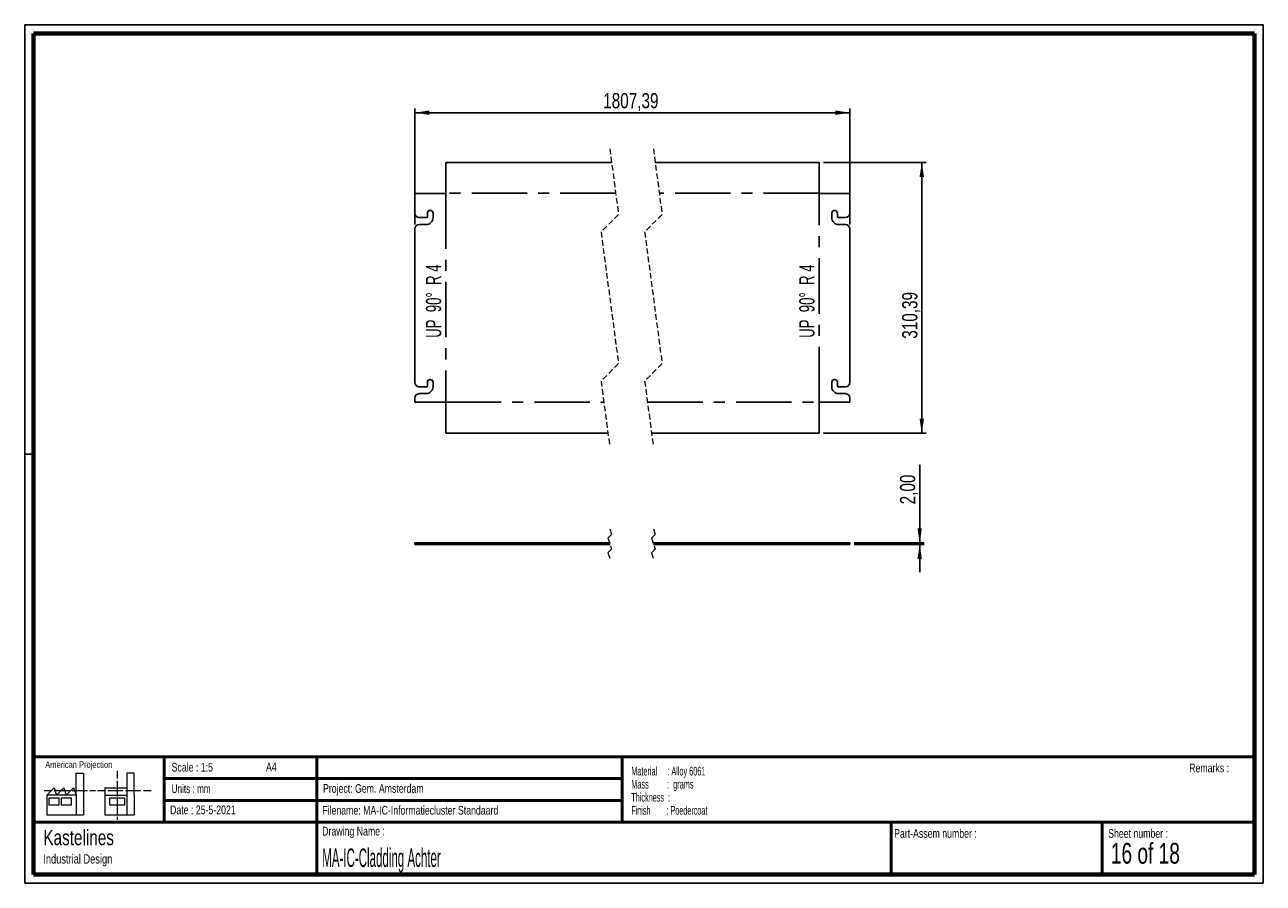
# Paper-space layout 'Sheet7(3)(2)' of a CAD drawing. Header units: millimetres. Extents: x 7 to 291, y 7 to 204.
import ezdxf

# ---------------------------------------------------------------- set-up
doc = ezdxf.new("R2010")
doc.units = ezdxf.units.MM
doc.linetypes.add('CENTERX2', pattern=[20.32, 12.7, -2.54, 2.54, -2.54])
doc.linetypes.add('HIDDEN', pattern=[1.905, 1.27, -0.635])
for name, color, linetype in [('BORDERS', 7, 'Continuous'), ('DRAWING', 7, 'Continuous'), ('TEXT_SHEET_FORMAT', 7, 'Continuous')]:
    doc.layers.add(name, color=color, linetype=linetype)
doc.styles.add('SLDTEXTSTYLE0', font='TXT', dxfattribs={"width": 0.7})
doc.styles.add('SLDTEXTSTYLE1', font='TXT', dxfattribs={"width": 0.75})
doc.styles.add('SLDTEXTSTYLE11', font='TXT', dxfattribs={"width": 0.568654})
doc.styles.add('SLDTEXTSTYLE12', font='TXT', dxfattribs={"width": 0.645833})
doc.styles.add('SLDTEXTSTYLE4', font='TXT', dxfattribs={"width": 0.55})
doc.styles.add('SLDTEXTSTYLE5', font='TXT', dxfattribs={"width": 0.605})
doc.styles.add('SLDTEXTSTYLE7', font='TXT', dxfattribs={"width": 0.467045})
doc.styles.add('SLDTEXTSTYLE9', font='TXT', dxfattribs={"width": 0.6875})
doc.dimstyles.new('SLDDIMSTYLE14', dxfattribs={"dimtxt": 3.5, "dimasz": 3.302, "dimexe": 0, "dimexo": 0.0625, "dimgap": 0.875, "dimtad": 1, "dimlfac": 5, "dimrnd": 1e-09, "dimzin": 12, "dimdsep": 46, "dimtxsty": 'SLDTEXTSTYLE1', "dimsah": 1, "dimcen": 0.09, "dimadec": 0, "dimazin": 3, "dimtfac": 1, "dimtmove": 0, "dimatfit": 0, "dimfxl": 1, "dimfrac": 2, "dimtolj": 1, "dimtzin": 12, "dimarcsym": 0})
doc.dimstyles.new('SLDDIMSTYLE15', dxfattribs={"dimtxt": 3.5, "dimasz": 3.302, "dimexe": 0, "dimexo": 0.0625, "dimgap": 0.875, "dimtad": 1, "dimlfac": 5, "dimrnd": 1e-09, "dimzin": 12, "dimdsep": 46, "dimtxsty": 'SLDTEXTSTYLE1', "dimsah": 1, "dimcen": 0.09, "dimadec": 0, "dimazin": 3, "dimtfac": 1, "dimtofl": 0, "dimtmove": 0, "dimatfit": 3, "dimfxl": 1, "dimfrac": 2, "dimtolj": 1, "dimtzin": 12, "dimarcsym": 0})

# ---------------------------------------------------------------- blocks, each defined once
blk = doc.blocks.new('SW_NOTE_0_60')
at = {"layer": 'TEXT_SHEET_FORMAT', "color": 0, "char_height": 2, "attachment_point": 1}
for s, insert, style in [('Material     : Alloy 6061', (0, 2.58), 'SLDTEXTSTYLE5'), ('Mass         :  grams', (0, -0.42), 'SLDTEXTSTYLE4'), ('Thickness  :', (0, -3.42), 'SLDTEXTSTYLE5'), ('Finish        : Poedercoat', (0, -6.42), 'SLDTEXTSTYLE11')]:
    blk.add_mtext(s, dxfattribs=dict(at, insert=insert, style=style))
blk = doc.blocks.new('SW_NOTE_0_61')
at = {"layer": 'DRAWING', "color": 0, "attachment_point": 1, "style": 'SLDTEXTSTYLE1'}
for s, insert, char_height in [('Kastelines', (0, 4.51), 3.5), ('Industrial Design', (0, -1.09), 2.1167)]:
    blk.add_mtext(s, dxfattribs=dict(at, insert=insert, char_height=char_height))
blk = doc.blocks.new('_D_156')
at = {"layer": 'DRAWING', "color": 7}
for p, q in [((96.04, 157.93), (96.04, 184.6)), ((195.79, 157.93), (195.79, 184.6)), ((96.04, 183.6), (195.79, 183.6))]:
    blk.add_line(p, q, dxfattribs=at)
for points in [[(96.04, 183.6), (99.34, 183.09), (99.34, 184.11)], [(195.79, 183.6), (192.48, 184.11), (192.48, 183.09)]]:
    blk.add_solid(points, dxfattribs=at)
at = {"layer": 'DRAWING', "color": 7, "insert": (139.21, 188.11), "char_height": 3.5, "attachment_point": 1, "style": 'SLDTEXTSTYLE1'}
blk.add_mtext('1807,39', dxfattribs=at)
blk = doc.blocks.new('_D_157')
at = {"layer": 'DRAWING', "color": 7}
for p, q in [((189.71, 172.17), (213.27, 172.17)), ((212.27, 172.17), (212.27, 110.09)), ((189.71, 110.09), (213.27, 110.09))]:
    blk.add_line(p, q, dxfattribs=at)
for points in [[(212.27, 172.17), (211.76, 168.87), (212.78, 168.87)], [(212.27, 110.09), (212.78, 113.39), (211.76, 113.39)]]:
    blk.add_solid(points, dxfattribs=at)
at = {"layer": 'DRAWING', "color": 7, "insert": (207.76, 131.73), "char_height": 3.5, "attachment_point": 1, "rotation": 90, "style": 'SLDTEXTSTYLE1'}
blk.add_mtext('310,39', dxfattribs=at)
blk = doc.blocks.new('_D_158')
at = {"layer": 'DRAWING', "color": 7}
for p, q in [((211.79, 84.92), (211.79, 102.78)), ((196.79, 84.92), (212.79, 84.92)), ((196.79, 84.52), (212.79, 84.52)), ((211.79, 84.52), (211.79, 84.92)), ((211.79, 84.52), (211.79, 78.17))]:
    blk.add_line(p, q, dxfattribs=at)
for points in [[(211.79, 84.92), (212.29, 88.23), (211.28, 88.23)], [(211.79, 84.52), (211.28, 81.22), (212.29, 81.22)]]:
    blk.add_solid(points, dxfattribs=at)
at = {"layer": 'DRAWING', "color": 7, "insert": (207.27, 93.73), "char_height": 3.5, "attachment_point": 1, "rotation": 90, "style": 'SLDTEXTSTYLE1'}
blk.add_mtext('2,00', dxfattribs=at)

psp = doc.layouts.new('Sheet7(3)(2)')

# ---------------------------------------------------------------- linework, layer by layer
at = {"color": 7, "linetype": 'HIDDEN', "lineweight": 18}
for p, q in [((140.7183, 175.3445), (142.7183, 160.2373)), ((150.7183, 175.3445), (152.7183, 160.2373)), ((142.7183, 160.2373), (138.7183, 156.2373)), ((152.7183, 160.2373), (148.7183, 156.2373)), ((138.7183, 156.2373), (142.7183, 126.0229)), ((148.7183, 156.2373), (152.7183, 126.0229)), ((142.7183, 126.0229), (138.7183, 122.0229)), ((152.7183, 126.0229), (148.7183, 122.0229)), ((138.7183, 122.0229), (140.7183, 106.9157)), ((148.7183, 122.0229), (150.7183, 106.9157)), ((140.7183, 88.0987), (141.1402, 86.8331)), ((150.7183, 88.0987), (151.1402, 86.8331)), ((141.1402, 86.8331), (140.2964, 85.9893)), ((140.2964, 85.9893), (141.1402, 83.4581)), ((151.1402, 86.8331), (150.2964, 85.9893)), ((150.2964, 85.9893), (151.1402, 83.4581)), ((141.1402, 83.4581), (140.2964, 82.6143)), ((140.2964, 82.6143), (140.7183, 81.3487)), ((151.1402, 83.4581), (150.2964, 82.6143)), ((150.2964, 82.6143), (150.7183, 81.3487))]:
    psp.add_line(p, q, dxfattribs=at)
at = {"color": 7, "linetype": 'Continuous', "lineweight": 25}
for p, q in [((103.1169, 165.0948), (103.1169, 172.1695)), ((141.1386, 172.1695), (103.1169, 172.1695)), ((188.7108, 172.1695), (151.1386, 172.1695)), ((188.7108, 172.1695), (188.7108, 165.0948)), ((96.0421, 165.0948), (96.0421, 160.5301)), ((96.0421, 165.0948), (103.1169, 165.0948)), ((188.7108, 165.0948), (195.7855, 165.0948)), ((195.7855, 160.5301), (195.7855, 165.0948)), ((97.0421, 159.5301), (98.6921, 159.5301)), ((98.8921, 159.7301), (98.8921, 160.5301)), ((100.1921, 160.5301), (100.1921, 159.5301)), ((191.6355, 159.5301), (191.6355, 160.5301)), ((192.9355, 160.5301), (192.9355, 159.7301)), ((193.1355, 159.5301), (194.7855, 159.5301)), ((96.0421, 156.9301), (96.0421, 121.7301)), ((98.5921, 157.9301), (97.0421, 157.9301)), ((194.7855, 157.9301), (193.2355, 157.9301)), ((195.7855, 121.7301), (195.7855, 156.9301)), ((97.0421, 120.7301), (98.6921, 120.7301)), ((98.8921, 120.9301), (98.8921, 121.7301)), ((100.1921, 121.7301), (100.1921, 120.7301)), ((191.6355, 120.7301), (191.6355, 121.7301)), ((192.9355, 121.7301), (192.9355, 120.9301)), ((193.1355, 120.7301), (194.7855, 120.7301)), ((96.0421, 118.1301), (96.0421, 117.1655)), ((103.1169, 117.1655), (96.0421, 117.1655)), ((98.5921, 119.1301), (97.0421, 119.1301)), ((103.1169, 110.0907), (103.1169, 117.1655)), ((195.7855, 117.1655), (188.7108, 117.1655)), ((188.7108, 117.1655), (188.7108, 110.0907)), ((194.7855, 119.1301), (193.2355, 119.1301)), ((195.7855, 117.1655), (195.7855, 118.1301)), ((103.1169, 110.0907), (140.298, 110.0907)), ((150.298, 110.0907), (188.7108, 110.0907)), ((96.0421, 84.5237), (96.0421, 84.9237)), ((103.1169, 84.9237), (96.0421, 84.9237)), ((103.1169, 84.5237), (96.0421, 84.5237)), ((103.1169, 84.5237), (103.1169, 84.9237)), ((103.1169, 84.9237), (140.6516, 84.9237)), ((103.1169, 84.5237), (140.785, 84.5237)), ((150.6516, 84.9237), (188.7108, 84.9237)), ((150.785, 84.5237), (188.7108, 84.5237)), ((188.7108, 84.5237), (188.7108, 84.9237)), ((195.7855, 84.9237), (188.7108, 84.9237)), ((195.7855, 84.5237), (188.7108, 84.5237)), ((195.7855, 84.5237), (195.7855, 84.9237))]:
    psp.add_line(p, q, dxfattribs=at)
at = {"color": 7, "linetype": 'CENTERX2'}
for p, q in [((103.1118, 165.0948), (103.1118, 117.1655)), ((142.0746, 165.0998), (103.1169, 165.0998)), ((188.7108, 165.0998), (152.0746, 165.0998)), ((188.7158, 117.1655), (188.7158, 165.0948)), ((103.1169, 117.1604), (139.362, 117.1604)), ((149.362, 117.1604), (188.7108, 117.1604))]:
    psp.add_line(p, q, dxfattribs=at)
at = {"color": 7, "linetype": 'Continuous', "lineweight": 25}
for centre, radius, start, end in [((97.0422, 160.5301), 1, 180.000316, 269.999599), ((98.5922, 159.5301), 1.6, 269.999574, 0.000319), ((98.6921, 159.7301), 0.2, 270.000793, 0.000061), ((99.5421, 160.5301), 0.65, 0.000197, 179.999803), ((192.2855, 160.5301), 0.65, 0.000197, 179.999803), ((193.2355, 159.5301), 1.6, 179.999681, 270.000426), ((193.1355, 159.7301), 0.2, 179.999939, 269.999207), ((194.7855, 160.5301), 1, 270.000401, 359.999684), ((97.0422, 156.9301), 1, 90.000401, 179.999599), ((194.7855, 156.9301), 1, 0.000401, 89.999599), ((99.5421, 121.7301), 0.65, 0.000066, 179.999934), ((192.2855, 121.7301), 0.65, 0.000066, 179.999934), ((97.0422, 121.7301), 1, 180.000401, 269.999599), ((98.5922, 120.7301), 1.6, 269.999574, 0.000319), ((98.6921, 120.9301), 0.2, 270.000793, 359.999634), ((193.2355, 120.7301), 1.6, 179.999681, 270.000426), ((193.1355, 120.9301), 0.2, 180.000366, 269.999207), ((194.7855, 121.7301), 1, 270.000401, 359.999599), ((97.0422, 118.1301), 1, 90.000401, 179.999684), ((194.7855, 118.1301), 1, 0.000316, 89.999599)]:
    psp.add_arc(centre, radius, start, end, dxfattribs=at)
at = {"layer": 'BORDERS', "lineweight": 70}
for p, q in [((8.5696, 8.7839), (8.5696, 201.7839)), ((8.5696, 201.7839), (288.5696, 201.7839)), ((288.5696, 201.7839), (288.5696, 8.7839)), ((288.5696, 8.7839), (8.5696, 8.7839))]:
    psp.add_line(p, q, dxfattribs=at)
at = {"layer": 'BORDERS', "lineweight": 50}
for p, q in [((8.5696, 35.7839), (288.5696, 35.7839)), ((38.5696, 35.7839), (38.5696, 20.7839)), ((73.5696, 35.7839), (73.5696, 8.7839)), ((143.5696, 35.7839), (143.5696, 20.7839)), ((38.5696, 30.7839), (143.5696, 30.7839)), ((38.5696, 25.7839), (143.5696, 25.7839)), ((8.5696, 20.7839), (288.5696, 20.7839)), ((205.2225, 8.7839), (205.2225, 20.7839)), ((253.6509, 8.7839), (253.6509, 20.7839))]:
    psp.add_line(p, q, dxfattribs=at)
at = {"layer": 'TEXT_SHEET_FORMAT'}
for p, q in [((6.5696, 203.7839), (290.5696, 203.7839)), ((6.5696, 203.7839), (6.5696, 6.7839)), ((290.5696, 203.7839), (290.5696, 6.7839)), ((6.5696, 105.2839), (8.6215, 105.2839)), ((6.5696, 6.7839), (290.5696, 6.7839))]:
    psp.add_line(p, q, dxfattribs=at)
at = {"layer": 'TEXT_SHEET_FORMAT', "color": 7, "linetype": 'Continuous', "lineweight": 18}
for p, q in [((18.3208, 26.9711), (18.3208, 32.0361)), ((18.3208, 32.0361), (20.0027, 32.0361)), ((20.0027, 32.0361), (20.0027, 22.4704)), ((27.7328, 32.596), (27.7328, 30.8389)), ((31.6542, 32.0317), (29.9723, 32.0317)), ((29.9723, 32.0317), (29.9723, 22.466)), ((31.6542, 26.9668), (31.6542, 32.0317)), ((11.5933, 26.9711), (13.2752, 28.6594)), ((13.2752, 28.6594), (13.8375, 26.9711)), ((13.8375, 26.9711), (15.5194, 28.6594)), ((15.5194, 28.6594), (16.0814, 26.9711)), ((16.0814, 26.9711), (17.7632, 28.6594)), ((17.7632, 28.6594), (18.3208, 26.9711)), ((24.9266, 28.655), (24.9266, 26.9668)), ((24.9266, 28.655), (29.9723, 28.655)), ((27.7328, 30.2516), (27.7328, 28.4899)), ((27.7328, 28.4899), (27.7328, 26.7282)), ((10.9809, 28.0997), (12.736, 28.0997)), ((18.3208, 26.9711), (11.5933, 26.9711)), ((11.5933, 26.9711), (11.5933, 22.4704)), ((12.1556, 26.4115), (14.3995, 26.4115)), ((12.1556, 24.7231), (12.1556, 26.4115)), ((13.321, 28.0997), (15.076, 28.0997)), ((14.3995, 26.4115), (14.3995, 24.7231)), ((14.957, 26.4115), (17.2012, 26.4115)), ((14.957, 24.7231), (14.957, 26.4115)), ((15.076, 28.0997), (16.8309, 28.0997)), ((17.2012, 26.4115), (17.2012, 24.7231)), ((17.4159, 28.0997), (19.1711, 28.0997)), ((18.3208, 26.9711), (18.3208, 22.4704)), ((19.1711, 28.0997), (20.926, 28.0997)), ((21.511, 28.0997), (22.8089, 28.0997)), ((23.2447, 28.0953), (24.9952, 28.0953)), ((24.9266, 26.9668), (29.9723, 26.9668)), ((24.9266, 26.9668), (24.9266, 22.466)), ((25.5802, 28.0953), (27.3352, 28.0953)), ((26.0509, 26.4071), (29.4147, 26.4071)), ((26.0509, 24.7187), (26.0509, 26.4071)), ((27.3352, 28.0953), (29.0902, 28.0953)), ((27.7328, 26.1409), (27.7328, 24.3793)), ((29.4147, 26.4071), (29.4147, 24.7187)), ((29.6752, 28.0953), (31.4303, 28.0953)), ((31.4303, 28.0953), (33.1853, 28.0953)), ((31.6542, 26.9668), (31.6542, 22.466)), ((33.7703, 28.0953), (35.5252, 28.0953)), ((14.3995, 24.7231), (12.1556, 24.7231)), ((17.2012, 24.7231), (14.957, 24.7231)), ((29.4147, 24.7187), (26.0509, 24.7187)), ((27.7328, 24.3793), (27.7328, 22.6175)), ((11.5933, 22.4704), (18.3208, 22.4704)), ((18.3208, 22.4704), (20.0027, 22.4704)), ((24.9266, 22.466), (31.6542, 22.466)), ((27.7328, 22.0302), (27.7328, 21.342))]:
    psp.add_line(p, q, dxfattribs=at)

# ---------------------------------------------------------------- block references
at = {"layer": 'DRAWING'}
psp.add_blockref('SW_NOTE_0_61', (10.8265, 14.511), dxfattribs=at)
at = {"layer": 'TEXT_SHEET_FORMAT', "color": 218}
psp.add_blockref('SW_NOTE_0_60', (145.6526, 30.9309), dxfattribs=at)

# ---------------------------------------------------------------- texts
at = {"color": 7, "linetype": 'Continuous', "lineweight": 0, "char_height": 3.5, "attachment_point": 2, "rotation": 90, "style": 'SLDTEXTSTYLE12'}
for insert in [(98.564, 140.3621), (184.168, 140.3621)]:
    psp.add_mtext('UP  90°  R 4', dxfattribs=dict(at, insert=insert))
at = {"layer": 'TEXT_SHEET_FORMAT', "attachment_point": 1}
for s, insert, char_height, style in [('American Projection', (11.2772, 34.7557), 1.5, 'SLDTEXTSTYLE1'), ('Scale : 1:5', (40.2454, 34.4082), 2, 'SLDTEXTSTYLE1'), ('A4', (61.8906, 34.4862), 2, 'SLDTEXTSTYLE1'), ('Remarks :', (273.5956, 34.2358), 2, 'SLDTEXTSTYLE1'), ('Units : mm', (40.2393, 29.4761), 2, 'SLDTEXTSTYLE0'), ('Project: Gem. Amsterdam', (74.9564, 29.538), 2, 'SLDTEXTSTYLE1'), ('Date : 25-5-2021', (39.8865, 24.6218), 2, 'SLDTEXTSTYLE1'), ('Filename: MA-IC-Informatiecluster Standaard', (74.7977, 24.5313), 2, 'SLDTEXTSTYLE1'), ('Drawing Name :', (74.7803, 19.7365), 2, 'SLDTEXTSTYLE1'), ('Part-Assem number :', (205.9266, 19.2104), 2, 'SLDTEXTSTYLE1'), ('Sheet number :', (255.0112, 19.2104), 2, 'SLDTEXTSTYLE1'), ('16 of 18', (255.6343, 16.0396), 4.7625, 'SLDTEXTSTYLE9')]:
    psp.add_mtext(s, dxfattribs=dict(at, insert=insert, char_height=char_height, style=style))
at = {"layer": 'TEXT_SHEET_FORMAT', "color": 218, "insert": (74.7803, 14.7617), "char_height": 4.233333, "attachment_point": 1, "style": 'SLDTEXTSTYLE7'}
psp.add_mtext('MA-IC-Cladding Achter', dxfattribs=at)

# ---------------------------------------------------------------- dimensions: what is measured, and where the dimension line sits
at = {"layer": 'DRAWING', "color": 7}
dim = psp.add_linear_dim(base=(195.7855, 183.6027), p1=(96.0421, 156.9301), p2=(195.7855, 156.9301), text='1807,39', dimstyle='SLDDIMSTYLE15', dxfattribs=at)
dim.commit()
dim.dimension.update_dxf_attribs({"geometry": '_D_156', "text_midpoint": (147.616, 183.6027), "dimtype": 160})
for base, p1, p2, dimstyle, picture, middle in [((212.2704, 110.0907), (188.7108, 172.1695), (188.7108, 110.0907), 'SLDDIMSTYLE15', '_D_157', (212.2704, 138.8448)), ((211.7855, 84.9237), (195.7855, 84.5237), (195.7855, 84.9237), 'SLDDIMSTYLE14', '_D_158', (211.7855, 98.2571))]:
    dim = psp.add_linear_dim(base=base, p1=p1, p2=p2, angle=90, dimstyle=dimstyle, dxfattribs=at)
    dim.commit()
    dim.dimension.update_dxf_attribs({"geometry": picture, "text_midpoint": middle, "dimtype": 160})

doc.saveas('drawing.dxf')
